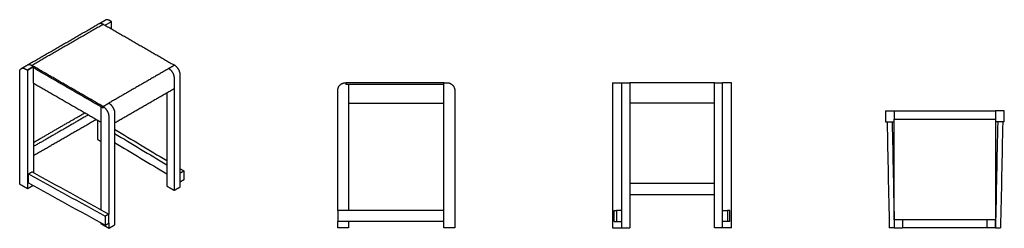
# Model space of a CAD drawing. Header units: millimetres. Extents: x -1558 to 1558, y -331 to 331.
import ezdxf

# ---------------------------------------------------------------- set-up
doc = ezdxf.new("R2010")
doc.units = ezdxf.units.MM
doc.layers.add('Défaut', color=7, linetype='Continuous', true_color=0x000000)

msp = doc.modelspace()

# ---------------------------------------------------------------- linework, layer by layer
at = {"layer": 'Défaut'}
for points in [[(-1267.7, 324.2), (-1287.3, 312.8)], [(-1513.6, 182.2), (-1533.6, 170.7)], [(-1533.6, 170.7), (-1513.8, 182.1)]]:
    msp.add_lwpolyline(points, dxfattribs=at)
at = {"layer": 'Défaut', "lineweight": -3}
for points, degree in [([(-1532.8, 187.3), (-1419.7, 252.6), (-1306.5, 318)], 2), ([(-1520, 185.9), (-1406.8, 251.2), (-1293.7, 316.5)], 2), ([(-1306.5, 318), (-1296.6, 323.7), (-1286.7, 329.4)], 2), ([(-1294, 316.7), (-1293.9, 316.6), (-1293.7, 316.5)], 2), ([(-1293.7, 316.5), (-1180.7, 251.3), (-1067.8, 186.1)], 2), ([(-1268.2, 324.7), (-1271.2, 326.4), (-1274.2, 328.1)], 2), ([(-1267.5, 301.4), (-1267.5, 312.4), (-1267.5, 323.5)], 2), ([(-1552.6, 175.9), (-1542.7, 181.6), (-1532.8, 187.3)], 2), ([(-1557.8, -190.7), (-1557.8, -13.1), (-1557.8, 164.4)], 2), ([(-1540.1, 174.6), (-1537.1, 172.9), (-1534.1, 171.2)], 2), ([(-1533.4, 170), (-1533.4, -17.4), (-1533.4, -204.8)], 2), ([(-1520.3, 186.1), (-1517.3, 184.3), (-1514.3, 182.6)], 2), ([(-1294, 55.4), (-1404.2, 119), (-1514.3, 182.6)], 2), ([(-1513.6, 181.4), (-1513.6, 179.3), (-1513.6, 177.3)], 2), ([(-1513.6, 129.1), (-1513.6, 153.2), (-1513.6, 177.3)], 2), ([(-1294, 50.5), (-1403.8, 113.9), (-1513.6, 177.3)], 2), ([(-1086.2, 175.5), (-1180.9, 120.8), (-1275.7, 66.1)], 2), ([(-1067.8, 186.1), (-1077, 180.8), (-1086.2, 175.5)], 2), ([(-1085.8, 175.3), (-1086, 175.4), (-1086.2, 175.5)], 2), ([(-1067.4, 185.9), (-1067.6, 186), (-1067.8, 186.1)], 2), ([(-1513.6, 129.1), (-1513.6, -12.5), (-1513.6, -154.1)], 2), ([(-1513.6, 129.1), (-1407, 67.6), (-1300.4, 6)], 2), ([(-1068.1, 112), (-1068.1, 128.3), (-1068.1, 144.6)], 2), ([(-1049.7, -199.9), (-1049.7, -22.3), (-1049.7, 155.3)], 2), ([(-526.5, 130.8), (-526.3, 130.8), (-526, 130.8)], 2), ([(-526, 130.8), (-526, 127.8), (-526, 124.8)], 2), ([(-214.5, 130.8), (-370.3, 130.8), (-526, 130.8)], 2), ([(-215.5, 124.8), (-370.8, 124.8), (-526, 124.8)], 2), ([(-517, 124.8), (-517, -74.7), (-517, -274.2)], 2), ([(-215.5, -329.2), (-215.5, -99.7), (-215.5, 129.8)], 2), ([(-214.5, 130.8), (-210.3, 130.8), (-206, 130.8)], 2), ([(318.4, 130.8), (332.4, 130.8), (346.4, 130.8)], 2), ([(318.4, 129.8), (318.4, -99.7), (318.4, -329.2)], 2), ([(346.4, 130.8), (359.4, 130.8), (372.4, 130.8)], 2), ([(640.4, 130.8), (506.4, 130.8), (372.4, 130.8)], 2), ([(640.4, 130.8), (653.4, 130.8), (666.4, 130.8)], 2), ([(694.4, 130.8), (680.4, 130.8), (666.4, 130.8)], 2), ([(694.4, -329.2), (694.4, -99.7), (694.4, 129.8)], 2), ([(-1068.1, 112), (-1162.9, 57.3), (-1257.6, 2.6)], 2), ([(-1092.5, 97.9), (-1092.5, -49.3), (-1092.5, -196.4)], 2), ([(-1068.1, -210.5), (-1068.1, -49.3), (-1068.1, 112)], 2), ([(-551.5, -274.2), (-551.5, -84.2), (-551.5, 105.8)], 2), ([(-181, 105.8), (-181, -111.7), (-181, -329.2)], 2), ([(346.4, 105.8), (346.4, -111.7), (346.4, -329.2)], 2), ([(372.4, 105.8), (372.4, -111.7), (372.4, -329.2)], 2), ([(640.4, 65.8), (640.4, 85.8), (640.4, 105.8)], 2), ([(666.4, -329.2), (666.4, -111.7), (666.4, 105.8)], 2), ([(-1294, 55.4), (-1284.9, 60.7), (-1275.7, 66.1)], 2), ([(-1275.7, 66.1), (-1275.5, 66), (-1275.3, 65.9)], 2), ([(-517, 65.8), (-366.3, 65.8), (-215.5, 65.8)], 2), ([(640.4, 65.8), (506.4, 65.8), (372.4, 65.8)], 2), ([(640.4, -329.2), (640.4, -131.7), (640.4, 65.8)], 2), ([(-1513.6, -58.1), (-1432.5, -11.3), (-1351.5, 35.5)], 2), ([(-1300.4, -272.1), (-1300.4, -109), (-1300.4, 54.2)], 2), ([(-1294, 50.5), (-1294, 53), (-1294, 55.4)], 2), ([(-1294, 55.4), (-1293.9, 55.3), (-1293.7, 55.2)], 2), ([(-1257.6, 35.2), (-1257.6, -142.4), (-1257.6, -319.9)], 2), ([(1181.8, 41.3), (1195.8, 41.3), (1209.8, 41.3)], 2), ([(1209.8, 41.3), (1369.8, 41.3), (1529.8, 41.3)], 2), ([(1557.8, 41.3), (1543.8, 41.3), (1529.8, 41.3)], 2), ([(-1340.2, 29), (-1426.9, -21.1), (-1513.6, -71.1)], 2), ([(-1314.7, 14.3), (-1414.2, -43.1), (-1513.6, -100.5)], 2), ([(-1311.7, 12.6), (-1311.7, -18), (-1311.7, -48.7)], 2), ([(-1276, 24.6), (-1276, -130.5), (-1276, -285.7)], 2), ([(1181.8, 16.3), (1181.8, 12), (1181.8, 7.8)], 2), ([(1181.8, 6.8), (1195.8, 6.8), (1209.8, 6.8)], 2), ([(1186.8, 6.8), (1189.1, -105.2), (1191.5, -217.2), (1193.8, -329.2)], 3), ([(1202.8, 6.8), (1205.1, -105.2), (1207.5, -217.2), (1209.8, -329.2)], 3), ([(1209.8, 16.3), (1209.8, 16), (1209.8, 15.8)], 2), ([(1209.8, 15.8), (1369.8, 15.8), (1529.8, 15.8)], 2), ([(1209.8, -303.7), (1209.8, -144), (1209.8, 15.8)], 2), ([(1529.8, 16.3), (1529.8, 16), (1529.8, 15.8)], 2), ([(1529.8, 15.8), (1529.8, -144), (1529.8, -303.7)], 2), ([(1536.8, 6.8), (1534.5, -105.2), (1532.1, -217.2), (1529.8, -329.2)], 3), ([(1557.8, 6.8), (1543.8, 6.8), (1529.8, 6.8)], 2), ([(1552.8, 6.8), (1550.5, -105.2), (1548.1, -217.2), (1545.8, -329.2)], 3), ([(1557.8, 7.8), (1557.8, 12), (1557.8, 16.3)], 2), ([(-1257.6, -16.5), (-1202.6, -49.7), (-1147.6, -82.8), (-1092.5, -115.9)], 3), ([(-1257.6, -29.9), (-1202.6, -63), (-1147.6, -96.1), (-1092.5, -129.3)], 3), ([(-1311.7, -48.7), (-1306.1, -51.9), (-1300.4, -55.2)], 2), ([(-1257.6, -58.5), (-1202.6, -91.6), (-1147.6, -124.7), (-1092.5, -157.8)], 3), ([(-1529.9, -157.9), (-1524.2, -154.6), (-1518.6, -151.3)], 2), ([(-1518.6, -151.3), (-1437.7, -196.1), (-1356.9, -240.9), (-1276, -285.7)], 3), ([(-1049.7, -141.7), (-1046, -143.9), (-1042.2, -146.2), (-1038.4, -148.5)], 3), ([(-1049.7, -155), (-1044.1, -151.7), (-1038.4, -148.5)], 2), ([(-1038.4, -148.5), (-1038.4, -162.8), (-1038.4, -177.1)], 2), ([(-1529.9, -186.4), (-1529.9, -172.2), (-1529.9, -157.9)], 2), ([(-1529.9, -157.9), (-1449, -202.6), (-1368.2, -247.4), (-1287.3, -292.2)], 3), ([(-1529.9, -186.4), (-1449, -231.2), (-1368.2, -276), (-1287.3, -320.8)], 3), ([(-1038.4, -177.1), (-1044.1, -180.3), (-1049.7, -183.6)], 2), ([(-1533.4, -204.8), (-1545.6, -197.8), (-1557.8, -190.7)], 2), ([(-1533.4, -204.8), (-1524.4, -199.6), (-1515.4, -194.4)], 2), ([(-1092.5, -196.4), (-1080.3, -203.5), (-1068.1, -210.5)], 2), ([(-1049.7, -199.9), (-1058.9, -205.2), (-1068.1, -210.5)], 2), ([(640.4, -188.2), (506.4, -188.2), (372.4, -188.2)], 2), ([(640.4, -224.2), (506.4, -224.2), (372.4, -224.2)], 2), ([(-551.5, -274.2), (-551.5, -291.7), (-551.5, -309.2)], 2), ([(-215.5, -274.2), (-327.5, -274.2), (-439.5, -274.2), (-551.5, -274.2)], 3), ([(323.4, -309.2), (323.4, -291.7), (323.4, -274.2)], 2), ([(323.4, -274.2), (325.7, -274.2), (328.1, -274.2), (330.4, -274.2)], 3), ([(330.4, -274.2), (330.4, -291.7), (330.4, -309.2)], 2), ([(346.4, -274.2), (338.4, -274.2), (330.4, -274.2)], 2), ([(666.4, -274.2), (674.4, -274.2), (682.4, -274.2)], 2), ([(682.4, -274.2), (682.4, -291.7), (682.4, -309.2)], 2), ([(689.4, -274.2), (687.1, -274.2), (684.7, -274.2), (682.4, -274.2)], 3), ([(689.4, -309.2), (689.4, -291.7), (689.4, -274.2)], 2), ([(-1276, -285.7), (-1281.7, -288.9), (-1287.3, -292.2)], 2), ([(-1287.3, -292.2), (-1287.3, -306.5), (-1287.3, -320.8)], 2), ([(-1276, -314.2), (-1276, -299.9), (-1276, -285.7)], 2), ([(-551.5, -329.2), (-551.5, -319.2), (-551.5, -309.2)], 2), ([(-215.5, -309.2), (-327.5, -309.2), (-439.5, -309.2), (-551.5, -309.2)], 3), ([(-517, -309.2), (-517, -319.2), (-517, -329.2)], 2), ([(323.4, -309.2), (325.7, -309.2), (328.1, -309.2), (330.4, -309.2)], 3), ([(330.4, -309.2), (338.4, -309.2), (346.4, -309.2)], 2), ([(682.4, -309.2), (674.4, -309.2), (666.4, -309.2)], 2), ([(689.4, -309.2), (687.1, -309.2), (684.7, -309.2), (682.4, -309.2)], 3), ([(1209.8, -303.7), (1209.8, -304), (1209.8, -304.2)], 2), ([(1529.8, -303.7), (1369.8, -303.7), (1209.8, -303.7)], 2), ([(1235.8, -303.7), (1235.8, -304), (1235.8, -304.2)], 2), ([(1503.8, -304.2), (1503.8, -304), (1503.8, -303.7)], 2), ([(1529.8, -304.2), (1529.8, -304), (1529.8, -303.7)], 2), ([(-1300.4, -316.5), (-1300.4, -315), (-1300.4, -313.5)], 2), ([(-1276, -330.6), (-1288.2, -323.5), (-1300.4, -316.5)], 2), ([(-1287.3, -320.8), (-1281.7, -317.5), (-1276, -314.2)], 2), ([(-1276, -314.2), (-1276, -322.4), (-1276, -330.6)], 2), ([(-1276, -330.6), (-1266.8, -325.3), (-1257.6, -319.9)], 2), ([(-517, -329.2), (-534.3, -329.2), (-551.5, -329.2)], 2), ([(-181, -329.2), (-198.3, -329.2), (-215.5, -329.2)], 2), ([(318.4, -329.2), (332.4, -329.2), (346.4, -329.2)], 2), ([(346.4, -329.2), (359.4, -329.2), (372.4, -329.2)], 2), ([(666.4, -329.2), (653.4, -329.2), (640.4, -329.2)], 2), ([(694.4, -329.2), (680.4, -329.2), (666.4, -329.2)], 2), ([(1209.8, -329.2), (1201.8, -329.2), (1193.8, -329.2)], 2), ([(1209.8, -329.2), (1222.8, -329.2), (1235.8, -329.2)], 2), ([(1503.8, -329.2), (1369.8, -329.2), (1235.8, -329.2)], 2), ([(1529.8, -329.2), (1516.8, -329.2), (1503.8, -329.2)], 2), ([(1529.8, -329.2), (1537.8, -329.2), (1545.8, -329.2)], 2)]:
    msp.add_open_spline(points, degree=degree, dxfattribs=at)
for points, weights in [([(-1306.5, 318), (-1301.4, 320.9), (-1294, 316.7)], [0.853553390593, 0.853553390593, 1]), ([(-1274.2, 328.1), (-1281.6, 332.4), (-1286.7, 329.4)], [1, 0.853553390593, 0.853553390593]), ([(-1267.5, 323.5), (-1267.5, 324.3), (-1268.2, 324.7)], [1, 0.707106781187, 1]), ([(-1532.8, 187.3), (-1527.6, 190.3), (-1520.3, 186.1)], [0.853553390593, 0.853553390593, 1]), ([(-1557.8, 164.4), (-1557.8, 172.9), (-1552.6, 175.9)], [1, 0.853553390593, 0.853553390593]), ([(-1552.6, 175.9), (-1547.4, 178.9), (-1540.1, 174.6)], [0.853553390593, 0.853553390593, 1]), ([(-1534.1, 171.2), (-1533.4, 170.8), (-1533.4, 170)], [1, 0.707106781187, 1]), ([(-1514.3, 182.6), (-1513.6, 182.2), (-1513.6, 181.4)], [1, 0.707106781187, 1]), ([(-1068.1, 144.6), (-1068.1, 165.1), (-1085.8, 175.3)], [1, 0.707106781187, 1]), ([(-1049.7, 155.3), (-1049.7, 175.7), (-1067.4, 185.9)], [1, 0.707106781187, 1]), ([(-551.5, 105.8), (-551.5, 130.8), (-526.5, 130.8)], [1, 0.707106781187, 1]), ([(-215.5, 129.8), (-215.5, 130.8), (-214.5, 130.8)], [1, 0.707106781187, 1]), ([(-206, 130.8), (-181, 130.8), (-181, 105.8)], [1, 0.707106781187, 1]), ([(318.4, 130.8), (318.4, 130.8), (318.4, 129.8)], [1, 0.707106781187, 1]), ([(346.4, 130.8), (346.4, 130.8), (346.4, 105.8)], [1, 0.707106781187, 1]), ([(372.4, 130.8), (372.4, 130.8), (372.4, 105.8)], [1, 0.707106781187, 1]), ([(640.4, 105.8), (640.4, 130.8), (640.4, 130.8)], [1, 0.707106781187, 1]), ([(666.4, 105.8), (666.4, 130.8), (666.4, 130.8)], [1, 0.707106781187, 1]), ([(694.4, 129.8), (694.4, 130.8), (694.4, 130.8)], [1, 0.707106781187, 1]), ([(-1275.3, 65.9), (-1257.6, 55.6), (-1257.6, 35.2)], [1, 0.707106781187, 1]), ([(-1293.7, 55.2), (-1276, 45), (-1276, 24.6)], [1, 0.707106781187, 1]), ([(1181.8, 41.3), (1181.8, 41.3), (1181.8, 16.3)], [1, 0.707106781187, 1]), ([(1209.8, 41.3), (1209.8, 41.3), (1209.8, 16.3)], [1, 0.707106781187, 1]), ([(1529.8, 41.3), (1529.8, 41.3), (1529.8, 16.3)], [1, 0.707106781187, 1]), ([(1557.8, 16.3), (1557.8, 41.3), (1557.8, 41.3)], [1, 0.707106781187, 1]), ([(1181.8, 7.8), (1181.8, 6.8), (1181.8, 6.8)], [1, 0.707106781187, 1]), ([(1557.8, 6.8), (1557.8, 6.8), (1557.8, 7.8)], [1, 0.707106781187, 1]), ([(1209.8, -304.2), (1209.8, -329.2), (1209.8, -329.2)], [1, 0.707106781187, 1]), ([(1235.8, -304.2), (1235.8, -329.2), (1235.8, -329.2)], [1, 0.707106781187, 1]), ([(1503.8, -329.2), (1503.8, -329.2), (1503.8, -304.2)], [1, 0.707106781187, 1]), ([(1529.8, -329.2), (1529.8, -329.2), (1529.8, -304.2)], [1, 0.707106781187, 1])]:
    msp.add_rational_spline(points, weights, degree=2, dxfattribs=at)

doc.saveas('drawing.dxf')
